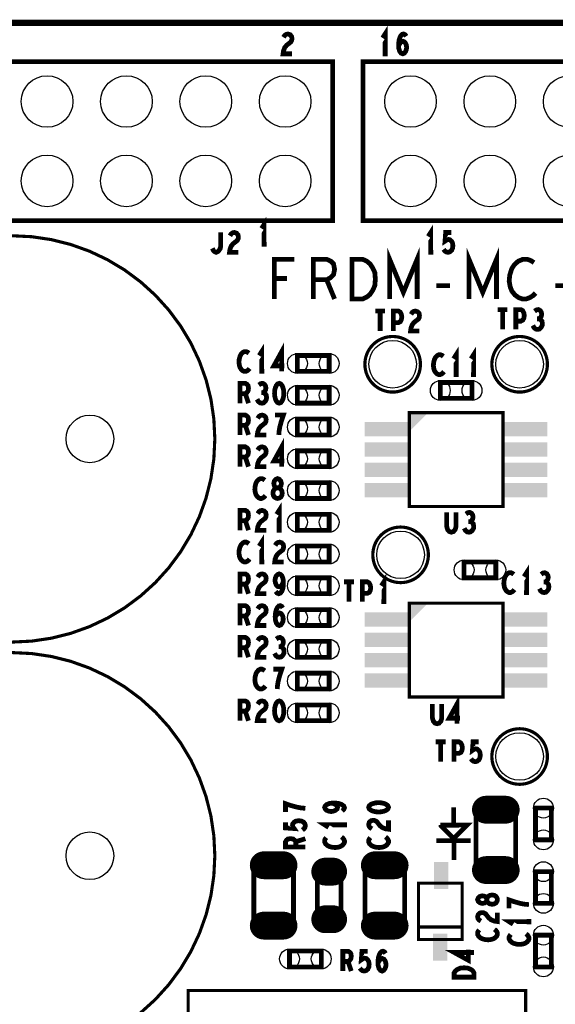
# Model space of a CAD drawing. Extents: x -1.06 to 2.96, y -1.58 to 1.99.
# Tile 7 of 8: x 0.72 to 1.39, y 0.75 to 1.99. Entities that reach past the tile are written whole.
import ezdxf

# ---------------------------------------------------------------- set-up
doc = ezdxf.new("R2010")
doc.units = 0
doc.layers.get('0').update_dxf_attribs({"linetype": 'CONTINUOUS'})
doc.layers.add('PAS_ART', color=6, linetype='CONTINUOUS')

# ---------------------------------------------------------------- blocks, each defined once
blk = doc.blocks.new('RECTANGLE_35')
blk.add_solid([(0.009, 0.017), (0.009, -0.017), (-0.009, 0.017), (-0.009, -0.017)])
blk = doc.blocks.new('ROUND_18')
blk.add_circle((0, 0), 0.0325)
blk = doc.blocks.new('OBLONG_28')
at = {"const_width": 0.035}
blk.add_lwpolyline([(0.005, 0), (-0.005, 0)], dxfattribs=at)
at = {"const_width": 0.0175}
for points in [[(-0.01375, 0, 1), (0.00375, 0, 1)], [(-0.00375, 0, 1), (0.01375, 0, 1)]]:
    blk.add_lwpolyline(points, format="xyb", close=True, dxfattribs=at)
blk = doc.blocks.new('ROUND_17')
blk.add_circle((0, 0), 0.0125)
blk = doc.blocks.new('RECTANGLE_39')
blk.add_solid([(0.0285, 0.009), (0.0285, -0.009), (-0.0285, 0.009), (-0.0285, -0.009)])
blk = doc.blocks.new('OBLONG_24')
at = {"const_width": 0.035}
blk.add_lwpolyline([(0.0125, 0), (-0.0125, 0)], dxfattribs=at)
at = {"const_width": 0.0175}
for points in [[(-0.02125, 0, 1), (-0.00375, 0, 1)], [(0.00375, 0, 1), (0.02125, 0, 1)]]:
    blk.add_lwpolyline(points, format="xyb", close=True, dxfattribs=at)
blk = doc.blocks.new('ROUND_19')
blk.add_circle((0, 0), 0.03)

msp = doc.modelspace()

# ---------------------------------------------------------------- linework, layer by layer
at = {"layer": 'PAS_ART'}
for points, const_width in [([(-0.16675, -0.111), (-0.16675, 1.989), (-0.082, 1.989), (-0.059, 1.989), (2.0025, 1.989), (2.0135, 1.989), (2.23325, 1.989), (2.23325, -0.0849), (2.23325, -0.111), (-0.16675, -0.111)], 0.008), ([(1.1805, 1.95), (1.1805, 1.975), (1.1773, 1.97)], 0.006), ([(1.05243, 1.97083), (1.05403, 1.97333), (1.0559, 1.97458), (1.05803, 1.975), (1.0607, 1.97417), (1.06257, 1.97208), (1.0631, 1.96958), (1.06283, 1.96708), (1.06177, 1.965), (1.05643, 1.96083), (1.05403, 1.95792), (1.05243, 1.95375), (1.0519, 1.95), (1.0631, 1.95)], 0.006), ([(1.19743, 1.96042), (1.1993, 1.96333), (1.2009, 1.965), (1.20303, 1.96583), (1.2049, 1.965), (1.20623, 1.96333), (1.2073, 1.96083), (1.20757, 1.95792), (1.2073, 1.95542), (1.20623, 1.95292), (1.20463, 1.95083), (1.20277, 1.95), (1.20063, 1.95083), (1.19877, 1.95333), (1.1977, 1.95708), (1.19743, 1.96125), (1.19797, 1.96667), (1.19877, 1.96958), (1.2001, 1.9725), (1.20197, 1.97458), (1.20383, 1.975), (1.2057, 1.97417), (1.20703, 1.97208)], 0.006), ([(1.1773, 1.95), (1.1837, 1.95)], 0.006), ([(0.0945, 1.94), (1.1145, 1.94), (1.1145, 1.74), (0.0945, 1.74), (0.0945, 1.94)], 0.006), ([(1.1525, 1.94), (1.9725, 1.94), (1.9725, 1.74), (1.1525, 1.74), (1.1525, 1.94)], 0.006), ([(1.028, 1.71), (1.028, 1.735), (1.0248, 1.73)], 0.006), ([(0.96267, 1.705), (0.964, 1.7025), (0.9656, 1.70083), (0.96747, 1.7), (0.9696, 1.70083), (0.9712, 1.7025), (0.9728, 1.705), (0.97333, 1.70833), (0.97333, 1.725)], 0.006), ([(0.98493, 1.72083), (0.98653, 1.72333), (0.9884, 1.72458), (0.99053, 1.725), (0.9932, 1.72417), (0.99507, 1.72208), (0.9956, 1.71958), (0.99533, 1.71708), (0.99427, 1.715), (0.98893, 1.71083), (0.98653, 1.70792), (0.98493, 1.70375), (0.9844, 1.7), (0.9956, 1.7)], 0.006), ([(1.238, 1.7), (1.238, 1.725), (1.2348, 1.72)], 0.006), ([(1.25413, 1.70375), (1.25573, 1.70167), (1.2576, 1.70042), (1.26, 1.7), (1.2624, 1.70083), (1.26427, 1.7025), (1.2656, 1.70542), (1.26587, 1.70875), (1.26533, 1.71208), (1.264, 1.71417), (1.26213, 1.71583), (1.26027, 1.71625), (1.2584, 1.71583), (1.256, 1.71417), (1.2568, 1.725), (1.264, 1.725)], 0.006), ([(1.0248, 1.71), (1.0312, 1.71)], 0.006), ([(1.18617, 1.64125), (1.18617, 1.69125), (1.2035, 1.64958), (1.22083, 1.69125), (1.22083, 1.64125)], 0.006), ([(1.2348, 1.7), (1.2412, 1.7)], 0.006), ([(1.28617, 1.64125), (1.28617, 1.69125), (1.3035, 1.64958), (1.32083, 1.69125), (1.32083, 1.64125)], 0.006), ([(1.04083, 1.64125), (1.04083, 1.69125), (1.06617, 1.69125)], 0.006), ([(1.09017, 1.64125), (1.09017, 1.69125), (1.10683, 1.69125), (1.11217, 1.68875), (1.1155, 1.68542), (1.11683, 1.67875), (1.1155, 1.67208), (1.1115, 1.66792), (1.10683, 1.66542), (1.09017, 1.66542)], 0.006), ([(1.13883, 1.64125), (1.13883, 1.69125), (1.15217, 1.69125), (1.1575, 1.68875), (1.1615, 1.68542), (1.16483, 1.68042), (1.1675, 1.67458), (1.16817, 1.66625), (1.1675, 1.65792), (1.16483, 1.65208), (1.1615, 1.64708), (1.1575, 1.64375), (1.15217, 1.64125), (1.13883, 1.64125)], 0.006), ([(1.36817, 1.68708), (1.36417, 1.68958), (1.3595, 1.69125), (1.35417, 1.69125), (1.34817, 1.68875), (1.3435, 1.68458), (1.34017, 1.67958), (1.3375, 1.67125), (1.33683, 1.66375), (1.33817, 1.65625), (1.34017, 1.65125), (1.34417, 1.64625), (1.34883, 1.64292), (1.3535, 1.64125), (1.35817, 1.64125), (1.36283, 1.64292), (1.36683, 1.64542), (1.37017, 1.64875)], 0.006), ([(1.05683, 1.66708), (1.04083, 1.66708)], 0.006), ([(1.10683, 1.66542), (1.11683, 1.64125)], 0.006), ([(1.24483, 1.65792), (1.26217, 1.65792)], 0.006), ([(1.39483, 1.65792), (1.41217, 1.65792)], 0.006), ([(1.16807, 1.62603), (1.18033, 1.62603)], 0.006), ([(1.1742, 1.62603), (1.1742, 1.60103)], 0.006), ([(1.19087, 1.60103), (1.19087, 1.62603), (1.19727, 1.62603), (1.1994, 1.62478), (1.201, 1.62186), (1.20153, 1.61853), (1.201, 1.6152), (1.19967, 1.6127), (1.19727, 1.61145), (1.19087, 1.61145)], 0.006), ([(1.21313, 1.62186), (1.21473, 1.62436), (1.2166, 1.62561), (1.21873, 1.62603), (1.2214, 1.6252), (1.22327, 1.62311), (1.2238, 1.62061), (1.22353, 1.61811), (1.22247, 1.61603), (1.21713, 1.61186), (1.21473, 1.60895), (1.21313, 1.60478), (1.2126, 1.60103), (1.2238, 1.60103)], 0.006), ([(1.32239, 1.62791), (1.33465, 1.62791)], 0.006), ([(1.32852, 1.62791), (1.32852, 1.60291)], 0.006), ([(1.34519, 1.60291), (1.34519, 1.62791), (1.35159, 1.62791), (1.35372, 1.62666), (1.35532, 1.62374), (1.35585, 1.62041), (1.35532, 1.61708), (1.35399, 1.61458), (1.35159, 1.61333), (1.34519, 1.61333)], 0.006), ([(1.37439, 1.61624), (1.37599, 1.61749), (1.37732, 1.61958), (1.37785, 1.62208), (1.37732, 1.62458), (1.37599, 1.62666), (1.37359, 1.62791), (1.37119, 1.62749), (1.36879, 1.62583)], 0.006), ([(1.36665, 1.60791), (1.36825, 1.60499), (1.37039, 1.60333), (1.37279, 1.60291), (1.37492, 1.60333), (1.37705, 1.60541), (1.37839, 1.60791), (1.37865, 1.61041), (1.37812, 1.61333), (1.37625, 1.61541), (1.37439, 1.61624), (1.37199, 1.61624)], 0.006), ([(1.00887, 1.57292), (1.00727, 1.57417), (1.0054, 1.575), (1.00327, 1.575), (1.00087, 1.57375), (0.999, 1.57167), (0.99767, 1.56917), (0.9966, 1.565), (0.99633, 1.56125), (0.99687, 1.5575), (0.99767, 1.555), (0.99927, 1.5525), (1.00113, 1.55083), (1.003, 1.55), (1.00487, 1.55), (1.00673, 1.55083), (1.00833, 1.55208), (1.00967, 1.55375)], 0.006), ([(1.025, 1.55), (1.025, 1.575), (1.0218, 1.57)], 0.006), ([(1.0502, 1.55), (1.0502, 1.575), (1.04033, 1.55708), (1.05367, 1.55708)], 0.006), ([(1.27, 1.546), (1.27, 1.571), (1.2668, 1.566)], 0.006), ([(1.292, 1.546), (1.292, 1.571), (1.2888, 1.566)], 0.006), ([(1.07, 1.57), (1.11, 1.57), (1.11, 1.55), (1.07, 1.55), (1.07, 1.57)], 0.006), ([(1.25387, 1.56892), (1.25227, 1.57017), (1.2504, 1.571), (1.24827, 1.571), (1.24587, 1.56975), (1.244, 1.56767), (1.24267, 1.56517), (1.2416, 1.561), (1.24133, 1.55725), (1.24187, 1.5535), (1.24267, 1.551), (1.24427, 1.5485), (1.24613, 1.54683), (1.248, 1.546), (1.24987, 1.546), (1.25173, 1.54683), (1.25333, 1.54808), (1.25467, 1.54975)], 0.006), ([(1.0218, 1.55), (1.0282, 1.55)], 0.006), ([(0.99767, 1.51), (0.99767, 1.535), (1.00433, 1.535), (1.00647, 1.53375), (1.0078, 1.53208), (1.00833, 1.52875), (1.0078, 1.52542), (1.0062, 1.52333), (1.00433, 1.52208), (0.99767, 1.52208)], 0.006), ([(1.02687, 1.52333), (1.02847, 1.52458), (1.0298, 1.52667), (1.03033, 1.52917), (1.0298, 1.53167), (1.02847, 1.53375), (1.02607, 1.535), (1.02367, 1.53458), (1.02127, 1.53292)], 0.006), ([(1.047, 1.535), (1.04487, 1.53417), (1.04327, 1.53208), (1.0422, 1.52958), (1.0414, 1.52625), (1.04113, 1.5225), (1.0414, 1.51875), (1.0422, 1.51542), (1.04327, 1.51292), (1.04487, 1.51083), (1.047, 1.51), (1.04913, 1.51083), (1.05073, 1.51292), (1.0518, 1.51542), (1.0526, 1.51875), (1.05287, 1.5225), (1.0526, 1.52625), (1.0518, 1.52958), (1.05073, 1.53208), (1.04913, 1.53417), (1.047, 1.535)], 0.006), ([(1.29, 1.516), (1.25, 1.516), (1.25, 1.536), (1.29, 1.536), (1.29, 1.516)], 0.006), ([(1.2668, 1.546), (1.2732, 1.546)], 0.006), ([(1.2888, 1.546), (1.2952, 1.546)], 0.006), ([(1.01913, 1.515), (1.02073, 1.51208), (1.02287, 1.51042), (1.02527, 1.51), (1.0274, 1.51042), (1.02953, 1.5125), (1.03087, 1.515), (1.03113, 1.5175), (1.0306, 1.52042), (1.02873, 1.5225), (1.02687, 1.52333), (1.02447, 1.52333)], 0.006), ([(1.07, 1.53), (1.11, 1.53), (1.11, 1.51), (1.07, 1.51), (1.07, 1.53)], 0.006), ([(1.00433, 1.52208), (1.00833, 1.51)], 0.006), ([(0.99767, 1.47), (0.99767, 1.495), (1.00433, 1.495), (1.00647, 1.49375), (1.0078, 1.49208), (1.00833, 1.48875), (1.0078, 1.48542), (1.0062, 1.48333), (1.00433, 1.48208), (0.99767, 1.48208)], 0.006), ([(1.01993, 1.49083), (1.02153, 1.49333), (1.0234, 1.49458), (1.02553, 1.495), (1.0282, 1.49417), (1.03007, 1.49208), (1.0306, 1.48958), (1.03033, 1.48708), (1.02927, 1.485), (1.02393, 1.48083), (1.02153, 1.47792), (1.01993, 1.47375), (1.0194, 1.47), (1.0306, 1.47)], 0.006), ([(1.04647, 1.47), (1.047, 1.47542), (1.0478, 1.48), (1.04887, 1.48417), (1.0502, 1.48875), (1.05233, 1.495), (1.04167, 1.495)], 0.006), ([(1.07, 1.49), (1.11, 1.49), (1.11, 1.47), (1.07, 1.47), (1.07, 1.49)], 0.006), ([(1.21094, 1.37994), (1.21094, 1.49806), (1.32906, 1.49806), (1.32906, 1.37994), (1.21094, 1.37994)], 0.00394), ([(1.00433, 1.48208), (1.00833, 1.47)], 0.006), ([(1.0502, 1.43), (1.0502, 1.455), (1.04033, 1.43708), (1.05367, 1.43708)], 0.006), ([(0.99767, 1.43), (0.99767, 1.455), (1.00433, 1.455), (1.00647, 1.45375), (1.0078, 1.45208), (1.00833, 1.44875), (1.0078, 1.44542), (1.0062, 1.44333), (1.00433, 1.44208), (0.99767, 1.44208)], 0.006), ([(1.01993, 1.45083), (1.02153, 1.45333), (1.0234, 1.45458), (1.02553, 1.455), (1.0282, 1.45417), (1.03007, 1.45208), (1.0306, 1.44958), (1.03033, 1.44708), (1.02927, 1.445), (1.02393, 1.44083), (1.02153, 1.43792), (1.01993, 1.43375), (1.0194, 1.43), (1.0306, 1.43)], 0.006), ([(1.07, 1.45), (1.11, 1.45), (1.11, 1.43), (1.07, 1.43), (1.07, 1.45)], 0.006), ([(1.00433, 1.44208), (1.00833, 1.43)], 0.006), ([(1.02887, 1.41292), (1.02727, 1.41417), (1.0254, 1.415), (1.02327, 1.415), (1.02087, 1.41375), (1.019, 1.41167), (1.01767, 1.40917), (1.0166, 1.405), (1.01633, 1.40125), (1.01687, 1.3975), (1.01767, 1.395), (1.01927, 1.3925), (1.02113, 1.39083), (1.023, 1.39), (1.02487, 1.39), (1.02673, 1.39083), (1.02833, 1.39208), (1.02967, 1.39375)], 0.006), ([(1.045, 1.39), (1.04687, 1.39042), (1.049, 1.39167), (1.05033, 1.39375), (1.05087, 1.39667), (1.05033, 1.39958), (1.04873, 1.40208), (1.04633, 1.40333), (1.04367, 1.40333), (1.04207, 1.40417), (1.04073, 1.40625), (1.0402, 1.40917), (1.041, 1.41208), (1.04287, 1.41417), (1.045, 1.415), (1.04713, 1.41417), (1.049, 1.41208), (1.0498, 1.40917), (1.04927, 1.40625), (1.04793, 1.40417), (1.04633, 1.40333), (1.04367, 1.40333), (1.04127, 1.40208), (1.03967, 1.39958), (1.03913, 1.39667), (1.03967, 1.39375), (1.041, 1.39167), (1.04313, 1.39042), (1.045, 1.39)], 0.006), ([(1.11, 1.39), (1.07, 1.39), (1.07, 1.41), (1.11, 1.41), (1.11, 1.39)], 0.006), ([(0.99767, 1.35), (0.99767, 1.375), (1.00433, 1.375), (1.00647, 1.37375), (1.0078, 1.37208), (1.00833, 1.36875), (1.0078, 1.36542), (1.0062, 1.36333), (1.00433, 1.36208), (0.99767, 1.36208)], 0.006), ([(1.01993, 1.37083), (1.02153, 1.37333), (1.0234, 1.37458), (1.02553, 1.375), (1.0282, 1.37417), (1.03007, 1.37208), (1.0306, 1.36958), (1.03033, 1.36708), (1.02927, 1.365), (1.02393, 1.36083), (1.02153, 1.35792), (1.01993, 1.35375), (1.0194, 1.35), (1.0306, 1.35)], 0.006), ([(1.047, 1.35), (1.047, 1.375), (1.0438, 1.37)], 0.006), ([(1.00433, 1.36208), (1.00833, 1.35)], 0.006), ([(1.11, 1.35), (1.07, 1.35), (1.07, 1.37), (1.11, 1.37), (1.11, 1.35)], 0.006), ([(1.25813, 1.3725), (1.25813, 1.35458), (1.2592, 1.35083), (1.26133, 1.34833), (1.264, 1.3475), (1.26667, 1.34833), (1.2688, 1.35083), (1.26987, 1.35458), (1.26987, 1.3725)], 0.006), ([(1.28787, 1.36083), (1.28947, 1.36208), (1.2908, 1.36417), (1.29133, 1.36667), (1.2908, 1.36917), (1.28947, 1.37125), (1.28707, 1.3725), (1.28467, 1.37208), (1.28227, 1.37042)], 0.006), ([(1.0438, 1.35), (1.0502, 1.35)], 0.006), ([(1.28013, 1.3525), (1.28173, 1.34958), (1.28387, 1.34792), (1.28627, 1.3475), (1.2884, 1.34792), (1.29053, 1.35), (1.29187, 1.3525), (1.29213, 1.355), (1.2916, 1.35792), (1.28973, 1.36), (1.28787, 1.36083), (1.28547, 1.36083)], 0.006), ([(1.025, 1.31), (1.025, 1.335), (1.0218, 1.33)], 0.006), ([(1.00887, 1.33292), (1.00727, 1.33417), (1.0054, 1.335), (1.00327, 1.335), (1.00087, 1.33375), (0.999, 1.33167), (0.99767, 1.32917), (0.9966, 1.325), (0.99633, 1.32125), (0.99687, 1.3175), (0.99767, 1.315), (0.99927, 1.3125), (1.00113, 1.31083), (1.003, 1.31), (1.00487, 1.31), (1.00673, 1.31083), (1.00833, 1.31208), (1.00967, 1.31375)], 0.006), ([(1.04193, 1.33083), (1.04353, 1.33333), (1.0454, 1.33458), (1.04753, 1.335), (1.0502, 1.33417), (1.05207, 1.33208), (1.0526, 1.32958), (1.05233, 1.32708), (1.05127, 1.325), (1.04593, 1.32083), (1.04353, 1.31792), (1.04193, 1.31375), (1.0414, 1.31), (1.0526, 1.31)], 0.006), ([(1.07, 1.33), (1.11, 1.33), (1.11, 1.31), (1.07, 1.31), (1.07, 1.33)], 0.006), ([(1.0218, 1.31), (1.0282, 1.31)], 0.006), ([(1.32, 1.29), (1.28, 1.29), (1.28, 1.31), (1.32, 1.31), (1.32, 1.29)], 0.006), ([(1.35875, 1.2715), (1.35875, 1.2965), (1.35555, 1.2915)], 0.006), ([(0.99767, 1.27), (0.99767, 1.295), (1.00433, 1.295), (1.00647, 1.29375), (1.0078, 1.29208), (1.00833, 1.28875), (1.0078, 1.28542), (1.0062, 1.28333), (1.00433, 1.28208), (0.99767, 1.28208)], 0.006), ([(1.01993, 1.29083), (1.02153, 1.29333), (1.0234, 1.29458), (1.02553, 1.295), (1.0282, 1.29417), (1.03007, 1.29208), (1.0306, 1.28958), (1.03033, 1.28708), (1.02927, 1.285), (1.02393, 1.28083), (1.02153, 1.27792), (1.01993, 1.27375), (1.0194, 1.27), (1.0306, 1.27)], 0.006), ([(1.04247, 1.27292), (1.04433, 1.27083), (1.04647, 1.27), (1.0486, 1.27083), (1.05047, 1.27333), (1.0518, 1.27708), (1.05233, 1.28083), (1.05233, 1.28542), (1.0518, 1.28917), (1.05047, 1.2925), (1.04887, 1.29417), (1.047, 1.295), (1.04487, 1.29417), (1.04327, 1.2925), (1.0422, 1.29), (1.04167, 1.28667), (1.0422, 1.28375), (1.04353, 1.28083), (1.04513, 1.27917), (1.047, 1.27875), (1.04913, 1.27958), (1.05073, 1.28167), (1.05233, 1.28542)], 0.006), ([(1.07, 1.29), (1.11, 1.29), (1.11, 1.27), (1.07, 1.27), (1.07, 1.29)], 0.006), ([(1.179, 1.26), (1.179, 1.285), (1.1758, 1.28)], 0.006), ([(1.34262, 1.29442), (1.34102, 1.29567), (1.33915, 1.2965), (1.33702, 1.2965), (1.33462, 1.29525), (1.33275, 1.29317), (1.33142, 1.29067), (1.33035, 1.2865), (1.33008, 1.28275), (1.33062, 1.279), (1.33142, 1.2765), (1.33302, 1.274), (1.33488, 1.27233), (1.33675, 1.2715), (1.33862, 1.2715), (1.34048, 1.27233), (1.34208, 1.27358), (1.34342, 1.27525)], 0.006), ([(1.38262, 1.28483), (1.38422, 1.28608), (1.38555, 1.28817), (1.38608, 1.29067), (1.38555, 1.29317), (1.38422, 1.29525), (1.38182, 1.2965), (1.37942, 1.29608), (1.37702, 1.29442)], 0.006), ([(1.00433, 1.28208), (1.00833, 1.27)], 0.006), ([(1.12887, 1.285), (1.14113, 1.285)], 0.006), ([(1.135, 1.285), (1.135, 1.26)], 0.006), ([(1.15167, 1.26), (1.15167, 1.285), (1.15807, 1.285), (1.1602, 1.28375), (1.1618, 1.28083), (1.16233, 1.2775), (1.1618, 1.27417), (1.16047, 1.27167), (1.15807, 1.27042), (1.15167, 1.27042)], 0.006), ([(1.37488, 1.2765), (1.37648, 1.27358), (1.37862, 1.27192), (1.38102, 1.2715), (1.38315, 1.27192), (1.38528, 1.274), (1.38662, 1.2765), (1.38688, 1.279), (1.38635, 1.28192), (1.38448, 1.284), (1.38262, 1.28483), (1.38022, 1.28483)], 0.006), ([(1.35555, 1.2715), (1.36195, 1.2715)], 0.006), ([(0.99767, 1.23), (0.99767, 1.255), (1.00433, 1.255), (1.00647, 1.25375), (1.0078, 1.25208), (1.00833, 1.24875), (1.0078, 1.24542), (1.0062, 1.24333), (1.00433, 1.24208), (0.99767, 1.24208)], 0.006), ([(1.01993, 1.25083), (1.02153, 1.25333), (1.0234, 1.25458), (1.02553, 1.255), (1.0282, 1.25417), (1.03007, 1.25208), (1.0306, 1.24958), (1.03033, 1.24708), (1.02927, 1.245), (1.02393, 1.24083), (1.02153, 1.23792), (1.01993, 1.23375), (1.0194, 1.23), (1.0306, 1.23)], 0.006), ([(1.04193, 1.24042), (1.0438, 1.24333), (1.0454, 1.245), (1.04753, 1.24583), (1.0494, 1.245), (1.05073, 1.24333), (1.0518, 1.24083), (1.05207, 1.23792), (1.0518, 1.23542), (1.05073, 1.23292), (1.04913, 1.23083), (1.04727, 1.23), (1.04513, 1.23083), (1.04327, 1.23333), (1.0422, 1.23708), (1.04193, 1.24125), (1.04247, 1.24667), (1.04327, 1.24958), (1.0446, 1.2525), (1.04647, 1.25458), (1.04833, 1.255), (1.0502, 1.25417), (1.05153, 1.25208)], 0.006), ([(1.07, 1.25), (1.11, 1.25), (1.11, 1.23), (1.07, 1.23), (1.07, 1.25)], 0.006), ([(1.1758, 1.26), (1.1822, 1.26)], 0.006), ([(1.21094, 1.13994), (1.21094, 1.25806), (1.32906, 1.25806), (1.32906, 1.13994), (1.21094, 1.13994)], 0.00394), ([(1.00433, 1.24208), (1.00833, 1.23)], 0.006), ([(0.99767, 1.19), (0.99767, 1.215), (1.00433, 1.215), (1.00647, 1.21375), (1.0078, 1.21208), (1.00833, 1.20875), (1.0078, 1.20542), (1.0062, 1.20333), (1.00433, 1.20208), (0.99767, 1.20208)], 0.006), ([(1.01993, 1.21083), (1.02153, 1.21333), (1.0234, 1.21458), (1.02553, 1.215), (1.0282, 1.21417), (1.03007, 1.21208), (1.0306, 1.20958), (1.03033, 1.20708), (1.02927, 1.205), (1.02393, 1.20083), (1.02153, 1.19792), (1.01993, 1.19375), (1.0194, 1.19), (1.0306, 1.19)], 0.006), ([(1.04887, 1.20333), (1.05047, 1.20458), (1.0518, 1.20667), (1.05233, 1.20917), (1.0518, 1.21167), (1.05047, 1.21375), (1.04807, 1.215), (1.04567, 1.21458), (1.04327, 1.21292)], 0.006), ([(1.00433, 1.20208), (1.00833, 1.19)], 0.006), ([(1.04113, 1.195), (1.04273, 1.19208), (1.04487, 1.19042), (1.04727, 1.19), (1.0494, 1.19042), (1.05153, 1.1925), (1.05287, 1.195), (1.05313, 1.1975), (1.0526, 1.20042), (1.05073, 1.2025), (1.04887, 1.20333), (1.04647, 1.20333)], 0.006), ([(1.07, 1.21), (1.11, 1.21), (1.11, 1.19), (1.07, 1.19), (1.07, 1.21)], 0.006), ([(1.02887, 1.17292), (1.02727, 1.17417), (1.0254, 1.175), (1.02327, 1.175), (1.02087, 1.17375), (1.019, 1.17167), (1.01767, 1.16917), (1.0166, 1.165), (1.01633, 1.16125), (1.01687, 1.1575), (1.01767, 1.155), (1.01927, 1.1525), (1.02113, 1.15083), (1.023, 1.15), (1.02487, 1.15), (1.02673, 1.15083), (1.02833, 1.15208), (1.02967, 1.15375)], 0.006), ([(1.04447, 1.15), (1.045, 1.15542), (1.0458, 1.16), (1.04687, 1.16417), (1.0482, 1.16875), (1.05033, 1.175), (1.03967, 1.175)], 0.006), ([(1.11, 1.15), (1.07, 1.15), (1.07, 1.17), (1.11, 1.17), (1.11, 1.15)], 0.006), ([(1.2712, 1.10625), (1.2712, 1.13125), (1.26133, 1.11333), (1.27467, 1.11333)], 0.006), ([(0.99767, 1.11), (0.99767, 1.135), (1.00433, 1.135), (1.00647, 1.13375), (1.0078, 1.13208), (1.00833, 1.12875), (1.0078, 1.12542), (1.0062, 1.12333), (1.00433, 1.12208), (0.99767, 1.12208)], 0.006), ([(1.01993, 1.13083), (1.02153, 1.13333), (1.0234, 1.13458), (1.02553, 1.135), (1.0282, 1.13417), (1.03007, 1.13208), (1.0306, 1.12958), (1.03033, 1.12708), (1.02927, 1.125), (1.02393, 1.12083), (1.02153, 1.11792), (1.01993, 1.11375), (1.0194, 1.11), (1.0306, 1.11)], 0.006), ([(1.047, 1.135), (1.04487, 1.13417), (1.04327, 1.13208), (1.0422, 1.12958), (1.0414, 1.12625), (1.04113, 1.1225), (1.0414, 1.11875), (1.0422, 1.11542), (1.04327, 1.11292), (1.04487, 1.11083), (1.047, 1.11), (1.04913, 1.11083), (1.05073, 1.11292), (1.0518, 1.11542), (1.0526, 1.11875), (1.05287, 1.1225), (1.0526, 1.12625), (1.0518, 1.12958), (1.05073, 1.13208), (1.04913, 1.13417), (1.047, 1.135)], 0.006), ([(1.11, 1.11), (1.07, 1.11), (1.07, 1.13), (1.11, 1.13), (1.11, 1.11)], 0.006), ([(1.24013, 1.13125), (1.24013, 1.11333), (1.2412, 1.10958), (1.24333, 1.10708), (1.246, 1.10625), (1.24867, 1.10708), (1.2508, 1.10958), (1.25187, 1.11333), (1.25187, 1.13125)], 0.006), ([(1.00433, 1.12208), (1.00833, 1.11)], 0.006), ([(1.24438, 1.08346), (1.25664, 1.08346)], 0.006), ([(1.25051, 1.08346), (1.25051, 1.05846)], 0.006), ([(1.26718, 1.05846), (1.26718, 1.08346), (1.27358, 1.08346), (1.27571, 1.08221), (1.27731, 1.07929), (1.27784, 1.07596), (1.27731, 1.07263), (1.27598, 1.07013), (1.27358, 1.06888), (1.26718, 1.06888)], 0.006), ([(1.28864, 1.06221), (1.29024, 1.06013), (1.29211, 1.05888), (1.29451, 1.05846), (1.29691, 1.05929), (1.29878, 1.06096), (1.30011, 1.06388), (1.30038, 1.06721), (1.29984, 1.07054), (1.29851, 1.07263), (1.29664, 1.07429), (1.29478, 1.07471), (1.29291, 1.07429), (1.29051, 1.07263), (1.29131, 1.08346), (1.29851, 1.08346)], 0.006), ([(1.08, 0.99972), (1.07458, 1.00025), (1.07, 1.00105), (1.06583, 1.00212), (1.06125, 1.00345), (1.055, 1.00558), (1.055, 0.99492)], 0.006), ([(1.12633, 0.99647), (1.12842, 0.99833), (1.12925, 1.00047), (1.12842, 1.0026), (1.12592, 1.00447), (1.12217, 1.0058), (1.11842, 1.00633), (1.11383, 1.00633), (1.11008, 1.0058), (1.10675, 1.00447), (1.10508, 1.00287), (1.10425, 1.001), (1.10508, 0.99887), (1.10675, 0.99727), (1.10925, 0.9962), (1.11258, 0.99567), (1.1155, 0.9962), (1.11842, 0.99753), (1.12008, 0.99913), (1.1205, 1.001), (1.11967, 1.00313), (1.11758, 1.00473), (1.11383, 1.00633)], 0.006), ([(1.15975, 1.001), (1.16058, 0.99887), (1.16267, 0.99727), (1.16517, 0.9962), (1.1685, 0.9954), (1.17225, 0.99513), (1.176, 0.9954), (1.17933, 0.9962), (1.18183, 0.99727), (1.18392, 0.99887), (1.18475, 1.001), (1.18392, 1.00313), (1.18183, 1.00473), (1.17933, 1.0058), (1.176, 1.0066), (1.17225, 1.00687), (1.1685, 1.0066), (1.16517, 1.0058), (1.16267, 1.00473), (1.16058, 1.00313), (1.15975, 1.001)], 0.006), ([(1.26686, 0.9792), (1.26686, 1.00084)], 0.006), ([(1.295, 0.92), (1.295, 1), (1.345, 1), (1.345, 0.92), (1.295, 0.92)], 0.006), ([(1.39, 1), (1.39, 0.96), (1.37, 0.96), (1.37, 1), (1.39, 1)], 0.006), ([(1.07625, 0.97238), (1.07833, 0.97398), (1.07958, 0.97585), (1.08, 0.97825), (1.07917, 0.98065), (1.0775, 0.98252), (1.07458, 0.98385), (1.07125, 0.98412), (1.06792, 0.98358), (1.06583, 0.98225), (1.06417, 0.98038), (1.06375, 0.97852), (1.06417, 0.97665), (1.06583, 0.97425), (1.055, 0.97505), (1.055, 0.98225)], 0.006), ([(1.12925, 0.979), (1.10425, 0.979), (1.10925, 0.9758)], 0.006), ([(1.12925, 0.9758), (1.12925, 0.9822)], 0.006), ([(1.16392, 0.97393), (1.16142, 0.97553), (1.16017, 0.9774), (1.15975, 0.97953), (1.16058, 0.9822), (1.16267, 0.98407), (1.16517, 0.9846), (1.16767, 0.98433), (1.16975, 0.98327), (1.17392, 0.97793), (1.17683, 0.97553), (1.181, 0.97393), (1.18475, 0.9734), (1.18475, 0.9846)], 0.006), ([(1.24993, 0.9785), (1.28383, 0.97862), (1.26715, 0.96194), (1.26681, 0.96194), (1.25082, 0.97794), (1.25082, 0.97862)], 0.006), ([(1.08, 0.95092), (1.055, 0.95092), (1.055, 0.95758), (1.05625, 0.95972), (1.05792, 0.96105), (1.06125, 0.96158), (1.06458, 0.96105), (1.06667, 0.95945), (1.06792, 0.95758), (1.06792, 0.95092)], 0.006), ([(1.06792, 0.95758), (1.08, 0.96158)], 0.006), ([(1.10633, 0.96287), (1.10508, 0.96127), (1.10425, 0.9594), (1.10425, 0.95727), (1.1055, 0.95487), (1.10758, 0.953), (1.11008, 0.95167), (1.11425, 0.9506), (1.118, 0.95033), (1.12175, 0.95087), (1.12425, 0.95167), (1.12675, 0.95327), (1.12842, 0.95513), (1.12925, 0.957), (1.12925, 0.95887), (1.12842, 0.96073), (1.12717, 0.96233), (1.1255, 0.96367)], 0.006), ([(1.16183, 0.96287), (1.16058, 0.96127), (1.15975, 0.9594), (1.15975, 0.95727), (1.161, 0.95487), (1.16308, 0.953), (1.16558, 0.95167), (1.16975, 0.9506), (1.1735, 0.95033), (1.17725, 0.95087), (1.17975, 0.95167), (1.18225, 0.95327), (1.18392, 0.95513), (1.18475, 0.957), (1.18475, 0.95887), (1.18392, 0.96073), (1.18267, 0.96233), (1.181, 0.96367)], 0.006), ([(1.24509, 0.95906), (1.28831, 0.95906)], 0.006), ([(1.26737, 0.93462), (1.26737, 0.95626)], 0.006), ([(1.015, 0.85), (1.015, 0.93), (1.065, 0.93), (1.065, 0.85), (1.015, 0.85)], 0.006), ([(1.155, 0.85), (1.155, 0.93), (1.205, 0.93), (1.205, 0.85), (1.155, 0.85)], 0.006), ([(1.095, 0.86), (1.095, 0.92), (1.125, 0.92), (1.125, 0.86), (1.095, 0.86)], 0.006), ([(1.39, 0.92), (1.39, 0.88), (1.37, 0.88), (1.37, 0.92), (1.39, 0.92)], 0.006), ([(1.27756, 0.83457), (1.27756, 0.90543), (1.22244, 0.90543), (1.22244, 0.83457), (1.27756, 0.83457)], 0.00394), ([(1.322, 0.88475), (1.32158, 0.88662), (1.32033, 0.88875), (1.31825, 0.89008), (1.31533, 0.89062), (1.31242, 0.89008), (1.30992, 0.88848), (1.30867, 0.88608), (1.30867, 0.88342), (1.30783, 0.88182), (1.30575, 0.88048), (1.30283, 0.87995), (1.29992, 0.88075), (1.29783, 0.88262), (1.297, 0.88475), (1.29783, 0.88688), (1.29992, 0.88875), (1.30283, 0.88955), (1.30575, 0.88902), (1.30783, 0.88768), (1.30867, 0.88608), (1.30867, 0.88342), (1.30992, 0.88102), (1.31242, 0.87942), (1.31533, 0.87888), (1.31825, 0.87942), (1.32033, 0.88075), (1.32158, 0.88288), (1.322, 0.88475)], 0.006), ([(1.36175, 0.87847), (1.35633, 0.879), (1.35175, 0.8798), (1.34758, 0.88087), (1.343, 0.8822), (1.33675, 0.88433), (1.33675, 0.87367)], 0.006), ([(1.30117, 0.85768), (1.29867, 0.85928), (1.29742, 0.86115), (1.297, 0.86328), (1.29783, 0.86595), (1.29992, 0.86782), (1.30242, 0.86835), (1.30492, 0.86808), (1.307, 0.86702), (1.31117, 0.86168), (1.31408, 0.85928), (1.31825, 0.85768), (1.322, 0.85715), (1.322, 0.86835)], 0.006), ([(1.36175, 0.857), (1.33675, 0.857), (1.34175, 0.8538)], 0.006), ([(1.36175, 0.8538), (1.36175, 0.8602)], 0.006), ([(1.22244, 0.85031), (1.27756, 0.85031)], 0.00394), ([(1.29908, 0.84662), (1.29783, 0.84502), (1.297, 0.84315), (1.297, 0.84102), (1.29825, 0.83862), (1.30033, 0.83675), (1.30283, 0.83542), (1.307, 0.83435), (1.31075, 0.83408), (1.3145, 0.83462), (1.317, 0.83542), (1.3195, 0.83702), (1.32117, 0.83888), (1.322, 0.84075), (1.322, 0.84262), (1.32117, 0.84448), (1.31992, 0.84608), (1.31825, 0.84742)], 0.006), ([(1.33883, 0.84087), (1.33758, 0.83927), (1.33675, 0.8374), (1.33675, 0.83527), (1.338, 0.83287), (1.34008, 0.831), (1.34258, 0.82967), (1.34675, 0.8286), (1.3505, 0.82833), (1.35425, 0.82887), (1.35675, 0.82967), (1.35925, 0.83127), (1.36092, 0.83313), (1.36175, 0.835), (1.36175, 0.83687), (1.36092, 0.83873), (1.35967, 0.84033), (1.358, 0.84167)], 0.006), ([(1.39, 0.84), (1.39, 0.8), (1.37, 0.8), (1.37, 0.84), (1.39, 0.84)], 0.006), ([(1.1, 0.8), (1.06, 0.8), (1.06, 0.82), (1.1, 0.82), (1.1, 0.8)], 0.006), ([(1.12717, 0.79475), (1.12717, 0.81975), (1.13383, 0.81975), (1.13597, 0.8185), (1.1373, 0.81683), (1.13783, 0.8135), (1.1373, 0.81017), (1.1357, 0.80808), (1.13383, 0.80683), (1.12717, 0.80683)], 0.006), ([(1.14863, 0.7985), (1.15023, 0.79642), (1.1521, 0.79517), (1.1545, 0.79475), (1.1569, 0.79558), (1.15877, 0.79725), (1.1601, 0.80017), (1.16037, 0.8035), (1.15983, 0.80683), (1.1585, 0.80892), (1.15663, 0.81058), (1.15477, 0.811), (1.1529, 0.81058), (1.1505, 0.80892), (1.1513, 0.81975), (1.1585, 0.81975)], 0.006), ([(1.17143, 0.80517), (1.1733, 0.80808), (1.1749, 0.80975), (1.17703, 0.81058), (1.1789, 0.80975), (1.18023, 0.80808), (1.1813, 0.80558), (1.18157, 0.80267), (1.1813, 0.80017), (1.18023, 0.79767), (1.17863, 0.79558), (1.17677, 0.79475), (1.17463, 0.79558), (1.17277, 0.79808), (1.1717, 0.80183), (1.17143, 0.806), (1.17197, 0.81142), (1.17277, 0.81433), (1.1741, 0.81725), (1.17597, 0.81933), (1.17783, 0.81975), (1.1797, 0.81892), (1.18103, 0.81683)], 0.006), ([(1.2925, 0.8182), (1.2675, 0.8182), (1.28542, 0.80833), (1.28542, 0.82167)], 0.006), ([(1.13383, 0.80683), (1.13783, 0.79475)], 0.006), ([(1.2925, 0.78713), (1.2675, 0.78713), (1.2675, 0.79247), (1.26875, 0.7946), (1.27042, 0.7962), (1.27292, 0.79753), (1.27583, 0.7986), (1.28, 0.79887), (1.28417, 0.7986), (1.28708, 0.79753), (1.28958, 0.7962), (1.29125, 0.7946), (1.2925, 0.79247), (1.2925, 0.78713)], 0.006), ([(0.9324, 0.77024), (1.3576, 0.77024), (1.3576, 0.5852), (0.9324, 0.5852), (0.9324, 0.77024)], 0.00394)]:
    msp.add_lwpolyline(points, dxfattribs=dict(at, const_width=const_width))
for points, const_width in [([(0.45409, 1.465, 1), (0.96591, 1.465, 1)], 0.00394), ([(1.155, 1.559, 1), (1.225, 1.559, 1)], 0.004), ([(1.315, 1.559, 1), (1.385, 1.559, 1)], 0.004), ([(1.165, 1.319, 1), (1.235, 1.319, 1)], 0.004), ([(0.45409, 0.94, 1), (0.96591, 0.94, 1)], 0.00394), ([(1.315, 1.065, 1), (1.385, 1.065, 1)], 0.004)]:
    msp.add_lwpolyline(points, format="xyb", close=True, dxfattribs=dict(at, const_width=const_width))
for points in [[(1.21094, 1.47443), (1.21094, 1.49806), (1.21094, 1.47443), (1.23457, 1.49806)], [(1.21094, 1.49806), (1.21094, 1.49806), (1.23457, 1.49806), (1.21094, 1.49806)], [(1.21094, 1.23443), (1.21094, 1.25806), (1.21094, 1.23443), (1.23457, 1.25806)], [(1.21094, 1.25806), (1.21094, 1.25806), (1.23457, 1.25806), (1.21094, 1.25806)]]:
    msp.add_solid(points, dxfattribs=at)

# ---------------------------------------------------------------- block references
for name, p in [('ROUND_18', (0.7545, 1.89)), ('ROUND_18', (0.8545, 1.89)), ('ROUND_18', (0.9545, 1.89)), ('ROUND_18', (1.0545, 1.89)), ('ROUND_18', (1.2125, 1.89)), ('ROUND_18', (1.3125, 1.89)), ('ROUND_18', (1.4125, 1.89)), ('ROUND_18', (0.7545, 1.79)), ('ROUND_18', (0.8545, 1.79)), ('ROUND_18', (0.9545, 1.79)), ('ROUND_18', (1.0545, 1.79)), ('ROUND_18', (1.2125, 1.79)), ('ROUND_18', (1.3125, 1.79)), ('ROUND_18', (1.4125, 1.79)), ('ROUND_19', (1.19, 1.559)), ('ROUND_19', (1.35, 1.559)), ('ROUND_17', (1.07, 1.56)), ('ROUND_17', (1.11, 1.56)), ('ROUND_17', (1.25, 1.526)), ('ROUND_17', (1.29, 1.526)), ('ROUND_17', (1.07, 1.52)), ('ROUND_17', (1.11, 1.52)), ('ROUND_19', (0.80843, 1.465)), ('ROUND_17', (1.07, 1.48)), ('ROUND_17', (1.11, 1.48)), ('RECTANGLE_39', (1.18339, 1.47739)), ('RECTANGLE_39', (1.35661, 1.47739)), ('ROUND_17', (1.07, 1.44)), ('ROUND_17', (1.11, 1.44)), ('RECTANGLE_39', (1.18339, 1.4518)), ('RECTANGLE_39', (1.35661, 1.4518)), ('RECTANGLE_39', (1.18339, 1.4262)), ('RECTANGLE_39', (1.35661, 1.4262)), ('ROUND_17', (1.07, 1.4)), ('ROUND_17', (1.11, 1.4)), ('RECTANGLE_39', (1.18339, 1.40061)), ('RECTANGLE_39', (1.35661, 1.40061)), ('ROUND_17', (1.07, 1.36)), ('ROUND_17', (1.11, 1.36)), ('ROUND_19', (1.2, 1.319)), ('ROUND_17', (1.07, 1.32)), ('ROUND_17', (1.11, 1.32)), ('ROUND_17', (1.28, 1.3)), ('ROUND_17', (1.32, 1.3)), ('ROUND_17', (1.07, 1.28)), ('ROUND_17', (1.11, 1.28)), ('ROUND_17', (1.07, 1.24)), ('ROUND_17', (1.11, 1.24)), ('RECTANGLE_39', (1.18339, 1.23739)), ('RECTANGLE_39', (1.35661, 1.23739)), ('RECTANGLE_39', (1.18339, 1.2118)), ('RECTANGLE_39', (1.35661, 1.2118)), ('ROUND_17', (1.07, 1.2)), ('ROUND_17', (1.11, 1.2)), ('RECTANGLE_39', (1.18339, 1.1862)), ('RECTANGLE_39', (1.35661, 1.1862)), ('ROUND_17', (1.07, 1.16)), ('ROUND_17', (1.11, 1.16)), ('RECTANGLE_39', (1.18339, 1.16061)), ('RECTANGLE_39', (1.35661, 1.16061)), ('ROUND_17', (1.07, 1.12)), ('ROUND_17', (1.11, 1.12)), ('ROUND_19', (1.35, 1.065)), ('OBLONG_24', (1.32, 0.998)), ('ROUND_17', (1.38, 1)), ('ROUND_19', (0.80843, 0.94)), ('ROUND_17', (1.38, 0.96)), ('OBLONG_24', (1.04, 0.928)), ('OBLONG_24', (1.18, 0.928)), ('OBLONG_28', (1.11, 0.92)), ('RECTANGLE_35', (1.25098, 0.91528)), ('OBLONG_24', (1.32, 0.922)), ('ROUND_17', (1.38, 0.92)), ('ROUND_17', (1.38, 0.88)), ('OBLONG_24', (1.04, 0.852)), ('OBLONG_28', (1.11, 0.86)), ('OBLONG_24', (1.18, 0.852)), ('ROUND_17', (1.38, 0.84)), ('RECTANGLE_35', (1.25, 0.82472)), ('ROUND_17', (1.06, 0.81)), ('ROUND_17', (1.1, 0.81)), ('ROUND_17', (1.38, 0.8))]:
    msp.add_blockref(name, p, dxfattribs=at)

doc.saveas('drawing.dxf')
